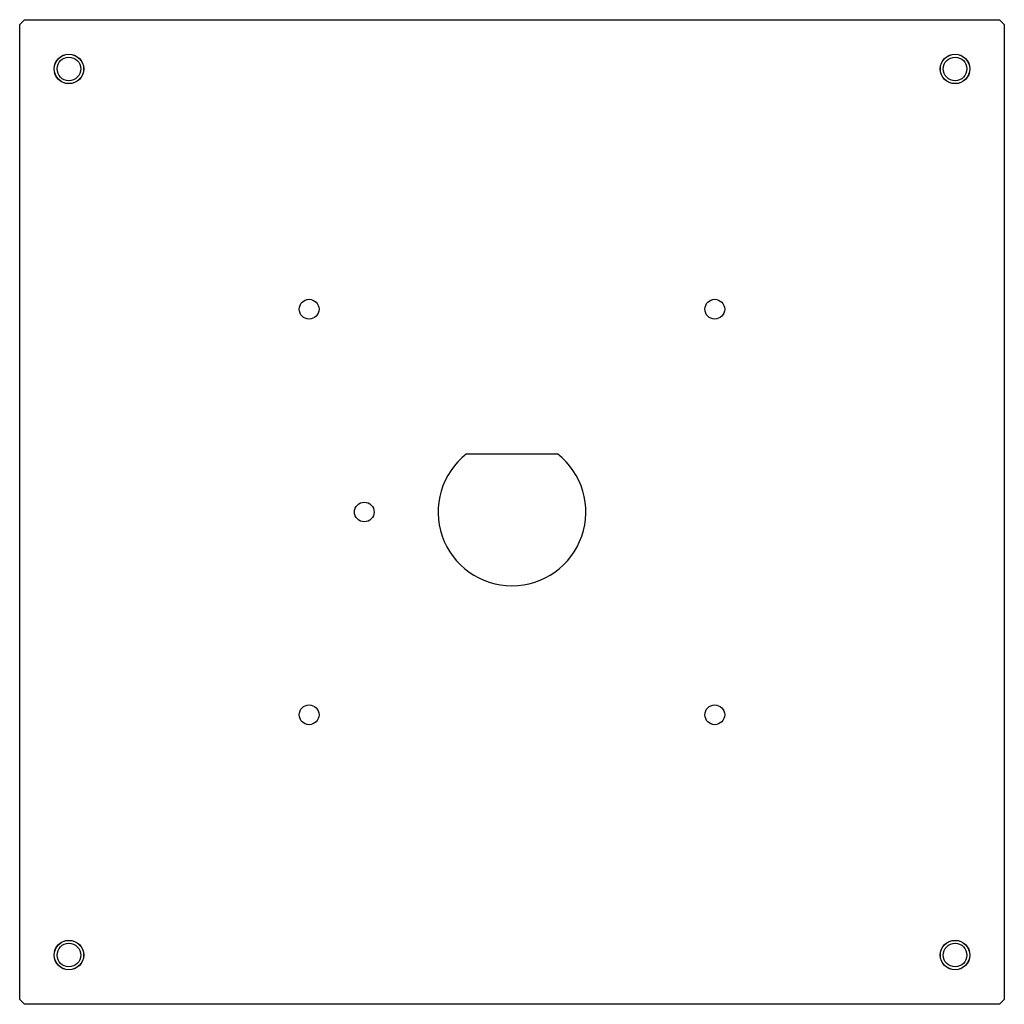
# Model space of a CAD drawing. Header units: millimetres. Extents: x 28 to 228, y 75 to 275.
import ezdxf

# ---------------------------------------------------------------- set-up
doc = ezdxf.new("R2010")
doc.units = ezdxf.units.MM
doc.header["$LTSCALE"] = 22.9553
doc.layers.get('0').update_dxf_attribs({"linetype": 'CONTINUOUS'})

msp = doc.modelspace()

# ---------------------------------------------------------------- linework, layer by layer
at = {"color": 7}
for p, q in [((27.73, 274), (28.73, 275)), ((27.73, 76), (27.73, 274)), ((28.73, 275), (226.73, 275)), ((226.73, 275), (227.73, 274)), ((227.73, 274), (227.73, 76)), ((118.47, 186.8), (136.99, 186.8)), ((28.73, 75), (27.73, 76)), ((227.73, 76), (226.73, 75)), ((226.73, 75), (28.73, 75))]:
    msp.add_line(p, q, dxfattribs=at)
for centre, radius in [((37.73, 265), 3), ((37.73, 265), 2.99), ((37.73, 265), 2.4), ((217.73, 265), 3), ((217.73, 265), 2.99), ((217.73, 265), 2.4), ((86.53, 216.2), 2), ((168.93, 216.2), 2), ((97.73, 175), 2), ((86.53, 133.8), 2), ((168.93, 133.8), 2), ((37.73, 85), 3), ((37.73, 85), 2.99), ((37.73, 85), 2.4), ((217.73, 85), 3), ((217.73, 85), 2.99), ((217.73, 85), 2.4)]:
    msp.add_circle(centre, radius, dxfattribs=at)
msp.add_arc((127.73, 175), 15, 128.1249, 51.8751, dxfattribs=at)

doc.saveas('drawing.dxf')
